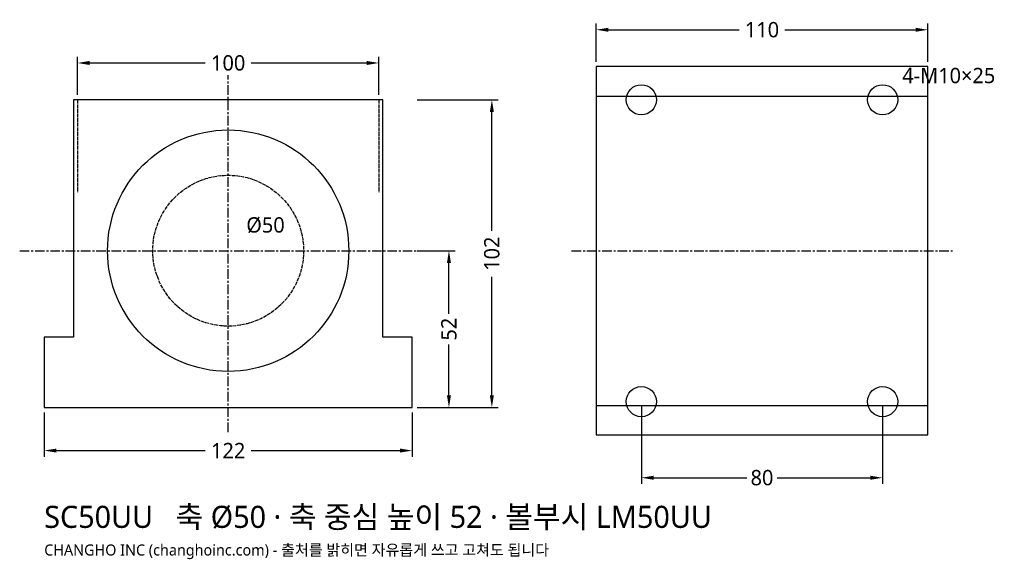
# Model space of a CAD drawing. Header units: millimetres. Extents: x -69 to 257, y -50 to 129.
import ezdxf

# ---------------------------------------------------------------- set-up
doc = ezdxf.new("R2010")
doc.units = ezdxf.units.MM
doc.linetypes.add('CENTER', pattern=[5.08, 3.175, -0.635, 0.635, -0.635])
doc.linetypes.add('DASHED', pattern=[1.524, 1.27, -0.254])
for name, color, linetype in [('문자', 7, 'CONTINUOUS'), ('숨은선', 3, 'DASHED'), ('외형선', 7, 'CONTINUOUS'), ('중심선', 1, 'CENTER'), ('치수', 4, 'CONTINUOUS')]:
    doc.layers.add(name, color=color, linetype=linetype)
doc.styles.add('CH_KOR', font='malgun.ttf')
doc.dimstyles.new('CH_DIM', dxfattribs={"dimtxt": 2.5, "dimasz": 2, "dimexe": 1, "dimexo": 0.8, "dimgap": 0.8, "dimtad": 1, "dimdec": 1, "dimdsep": 46, "dimtxsty": 'CH_KOR', "dimcen": 2.5, "dimclrd": 4, "dimclre": 4, "dimclrt": 4, "dimazin": 3, "dimtfac": 1, "dimtmove": 0, "dimatfit": 3})

# ---------------------------------------------------------------- blocks, each defined once
blk = doc.blocks.new('_CLOSEDFILLED')
at = {"color": 0, "linetype": 'BYBLOCK'}
blk.add_solid([(-1, 0.164), (0, 0), (-1, -0.164)], dxfattribs=at)
blk = doc.blocks.new('*D1')
at = {"color": 4}
for p, q in [((-61, -1.63), (-61, -16.27)), ((61, -1.63), (61, -16.27)), ((-56.93, -14.23), (-7.62, -14.23)), ((7.62, -14.23), (56.93, -14.23))]:
    blk.add_line(p, q, dxfattribs=at)
at = {"layer": 'Defpoints'}
for p in [(-61, 0), (61, 0), (-61, -14.23)]:
    blk.add_point(p, dxfattribs=at)
at = {"layer": '치수', "color": 4, "xscale": 4.066666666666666, "yscale": 4.066666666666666, "rotation": 180}
blk.add_blockref('_CLOSEDFILLED', (-61, -14.23), dxfattribs=at)
at = {"layer": '치수', "color": 4, "xscale": 4.066666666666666, "yscale": 4.066666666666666}
blk.add_blockref('_CLOSEDFILLED', (61, -14.23), dxfattribs=at)
at = {"layer": '치수', "color": 4, "insert": (0, -14.23), "char_height": 5.083, "attachment_point": 5, "style": 'CH_KOR'}
blk.add_mtext('122', dxfattribs=at)
blk = doc.blocks.new('*D2')
at = {"color": 4}
for p, q in [((-50, 103.63), (-50, 116.23)), ((50, 103.63), (50, 116.23)), ((-45.93, 114.2), (-7.63, 114.2)), ((7.62, 114.2), (45.93, 114.2))]:
    blk.add_line(p, q, dxfattribs=at)
at = {"layer": 'Defpoints'}
for p in [(-50, 114.2), (-50, 102), (50, 102)]:
    blk.add_point(p, dxfattribs=at)
at = {"layer": '치수', "color": 4, "xscale": 4.066666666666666, "yscale": 4.066666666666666, "rotation": 180}
blk.add_blockref('_CLOSEDFILLED', (-50, 114.2), dxfattribs=at)
at = {"layer": '치수', "color": 4, "xscale": 4.066666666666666, "yscale": 4.066666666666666}
blk.add_blockref('_CLOSEDFILLED', (50, 114.2), dxfattribs=at)
at = {"layer": '치수', "color": 4, "insert": (0, 114.2), "char_height": 5.083, "attachment_point": 5, "style": 'CH_KOR'}
blk.add_mtext('100', dxfattribs=at)
blk = doc.blocks.new('*D3')
at = {"color": 4}
for p, q in [((62.63, 102), (89.47, 102)), ((87.43, 58.63), (87.43, 97.93)), ((87.43, 4.07), (87.43, 43.38)), ((62.63, 0), (89.47, 0))]:
    blk.add_line(p, q, dxfattribs=at)
at = {"layer": 'Defpoints'}
for p in [(61, 102), (61, 0), (87.43, 0)]:
    blk.add_point(p, dxfattribs=at)
at = {"layer": '치수', "color": 4, "xscale": 4.066666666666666, "yscale": 4.066666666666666}
for p, rotation in [((87.43, 102), 90), ((87.43, 0), 270)]:
    blk.add_blockref('_CLOSEDFILLED', p, dxfattribs=dict(at, rotation=rotation))
at = {"layer": '치수', "color": 4, "insert": (87.43, 51), "char_height": 5.083, "attachment_point": 5, "rotation": 90, "style": 'CH_KOR'}
blk.add_mtext('102', dxfattribs=at)
blk = doc.blocks.new('*D4')
at = {"color": 4}
for p, q in [((62.63, 52), (75.23, 52)), ((73.2, 31.08), (73.2, 47.93)), ((73.2, 4.07), (73.2, 20.92)), ((62.63, 0), (75.23, 0))]:
    blk.add_line(p, q, dxfattribs=at)
at = {"layer": 'Defpoints'}
for p in [(61, 52), (61, 0), (73.2, 0)]:
    blk.add_point(p, dxfattribs=at)
at = {"layer": '치수', "color": 4, "xscale": 4.066666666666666, "yscale": 4.066666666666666}
for p, rotation in [((73.2, 52), 90), ((73.2, 0), 270)]:
    blk.add_blockref('_CLOSEDFILLED', p, dxfattribs=dict(at, rotation=rotation))
at = {"layer": '치수', "color": 4, "insert": (73.2, 26), "char_height": 5.083, "attachment_point": 5, "rotation": 90, "style": 'CH_KOR'}
blk.add_mtext('52', dxfattribs=at)
blk = doc.blocks.new('*D5')
at = {"color": 4}
for p, q in [((122, 114.63), (122, 127.23)), ((126.07, 125.2), (169.38, 125.2)), ((184.62, 125.2), (227.93, 125.2)), ((232, 114.63), (232, 127.23))]:
    blk.add_line(p, q, dxfattribs=at)
at = {"layer": 'Defpoints'}
for p in [(122, 125.2), (122, 113), (232, 113)]:
    blk.add_point(p, dxfattribs=at)
at = {"layer": '치수', "color": 4, "xscale": 4.066666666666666, "yscale": 4.066666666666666, "rotation": 180}
blk.add_blockref('_CLOSEDFILLED', (122, 125.2), dxfattribs=at)
at = {"layer": '치수', "color": 4, "xscale": 4.066666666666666, "yscale": 4.066666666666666}
blk.add_blockref('_CLOSEDFILLED', (232, 125.2), dxfattribs=at)
at = {"layer": '치수', "color": 4, "insert": (177, 125.2), "char_height": 5.083, "attachment_point": 5, "style": 'CH_KOR'}
blk.add_mtext('110', dxfattribs=at)
blk = doc.blocks.new('*D6')
at = {"color": 4}
for p, q in [((137, 0.37), (137, -25.27)), ((217, 0.37), (217, -25.27)), ((141.07, -23.23), (171.92, -23.23)), ((182.08, -23.23), (212.93, -23.23))]:
    blk.add_line(p, q, dxfattribs=at)
at = {"layer": 'Defpoints'}
for p in [(137, 2), (217, 2), (137, -23.23)]:
    blk.add_point(p, dxfattribs=at)
at = {"layer": '치수', "color": 4, "xscale": 4.066666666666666, "yscale": 4.066666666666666, "rotation": 180}
blk.add_blockref('_CLOSEDFILLED', (137, -23.23), dxfattribs=at)
at = {"layer": '치수', "color": 4, "xscale": 4.066666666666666, "yscale": 4.066666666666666}
blk.add_blockref('_CLOSEDFILLED', (217, -23.23), dxfattribs=at)
at = {"layer": '치수', "color": 4, "insert": (177, -23.23), "char_height": 5.083, "attachment_point": 5, "style": 'CH_KOR'}
blk.add_mtext('80', dxfattribs=at)

msp = doc.modelspace()

# ---------------------------------------------------------------- linework, layer by layer
at = {"layer": '숨은선'}
for p, q in [((-50, 102), (-50, 71.4)), ((50, 102), (50, 71.4))]:
    msp.add_line(p, q, dxfattribs=at)
msp.add_circle((0, 52), 25, dxfattribs=at)
at = {"layer": '외형선'}
for p, q in [((122, 103.24), (232, 103.24)), ((122, 0.76), (232, 0.76))]:
    msp.add_line(p, q, dxfattribs=at)
for points in [[(122, -9), (232, -9), (232, 113), (122, 113)], [(-61, 0), (61, 0), (61, 23.4), (51.24, 23.4), (51.24, 102), (-51.24, 102), (-51.24, 23.4), (-61, 23.4)]]:
    msp.add_lwpolyline(points, close=True, dxfattribs=at)
for centre, radius in [((137, 102), 5), ((217, 102), 5), ((0, 52), 40), ((137, 2), 5), ((217, 2), 5)]:
    msp.add_circle(centre, radius, dxfattribs=at)
at = {"layer": '중심선'}
for p, q in [((0, -8.13), (0, 110.13)), ((-69.13, 52), (69.13, 52)), ((113.87, 52), (240.13, 52))]:
    msp.add_line(p, q, dxfattribs=at)

# ---------------------------------------------------------------- texts
at = {"layer": '문자', "style": 'CH_KOR'}
for s, height, p in [('4-M10×25', 5.083, (223.5, 107.5)), ('Ø50', 5.083, (6, 58)), ('SC50UU   축 Ø50 · 축 중심 높이 52 · 볼부시 LM50UU', 7.32, (-61, -39.85)), ('CHANGHO INC (changhoinc.com) - 출처를 밝히면 자유롭게 쓰고 고쳐도 됩니다', 3.66, (-61, -49))]:
    msp.add_text(s, height=height, dxfattribs=at).set_placement(p)

# ---------------------------------------------------------------- dimensions: what is measured, and where the dimension line sits
at = {"layer": '치수'}
for base, p1, p2, picture, middle in [((122, 125.2), (122, 113), (232, 113), '*D5', (177, 125.2)), ((-50, 114.2), (-50, 102), (50, 102), '*D2', (0, 114.2)), ((-61, -14.23), (-61, 0), (61, 0), '*D1', (0, -14.23)), ((137, -23.23), (137, 2), (217, 2), '*D6', (177, -23.23))]:
    dim = msp.add_linear_dim(base=base, p1=p1, p2=p2, dimstyle='CH_DIM', override={"dimscale": 2.033333}, dxfattribs=at)
    dim.commit()
    dim.dimension.update_dxf_attribs({"geometry": picture, "text_midpoint": middle})
dim = msp.add_linear_dim(base=(87.43, 0), p1=(61, 0), p2=(61, 102), angle=90, text='102', dimstyle='CH_DIM', override={"dimscale": 2.033333}, dxfattribs=at)
dim.commit()
dim.dimension.update_dxf_attribs({"geometry": '*D3', "text_midpoint": (87.43, 51)})
dim = msp.add_linear_dim(base=(73.2, 0), p1=(61, 0), p2=(61, 52), angle=90, dimstyle='CH_DIM', override={"dimscale": 2.033333}, dxfattribs=at)
dim.commit()
dim.dimension.update_dxf_attribs({"geometry": '*D4', "text_midpoint": (73.2, 26)})

doc.saveas('drawing.dxf')
